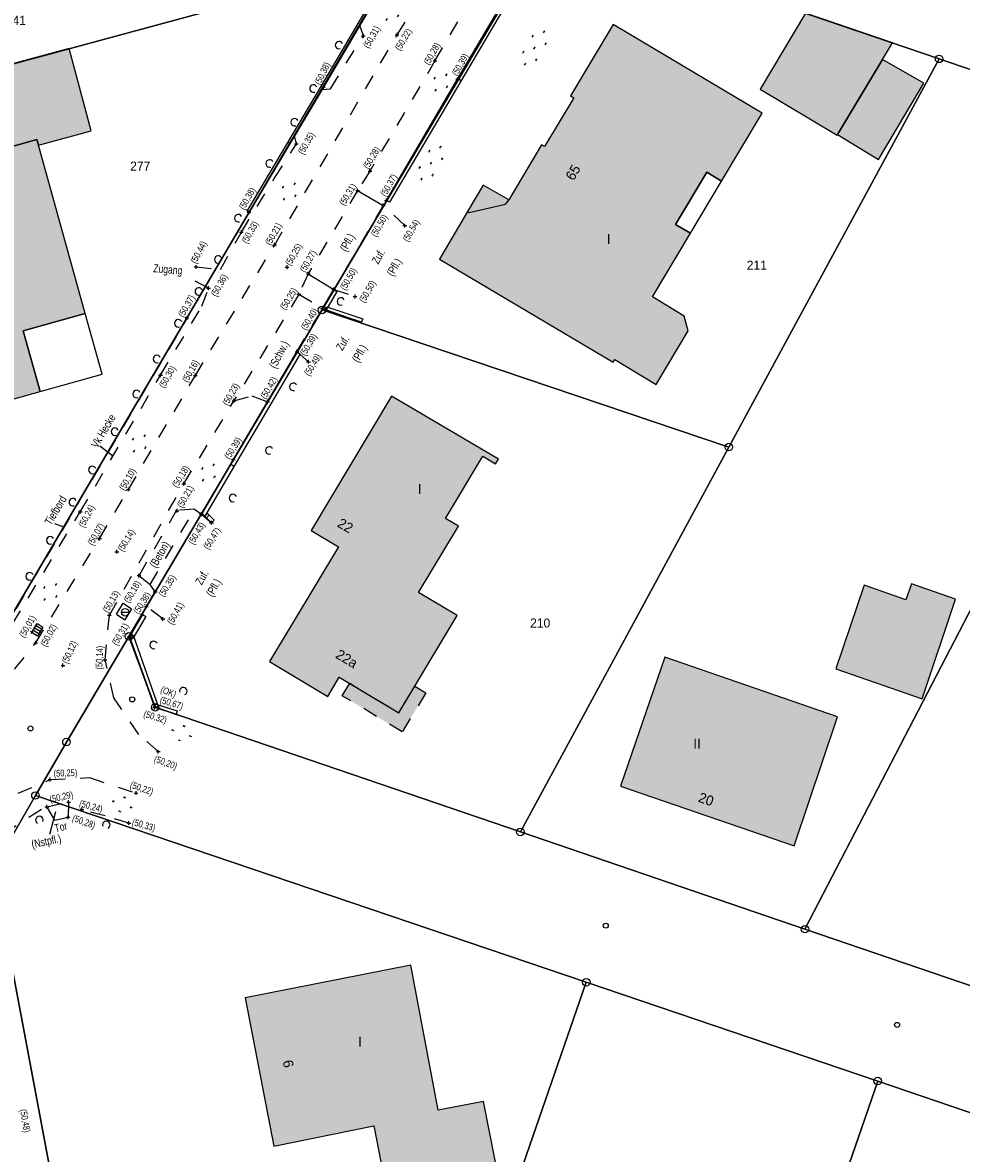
# Model space of a CAD drawing. Extents: x 2408905 to 2410405, y 5786105 to 5787663.
# Tile 16 of 43: x 2409768 to 2409830, y 5786776 to 5786851. Entities that reach past the tile are written whole.
import ezdxf

# ---------------------------------------------------------------- set-up
doc = ezdxf.new("R2010")
doc.units = 0
doc.linetypes.add('DASHED_70', pattern=[2, 1, -1])
for name, color, linetype in [('K100-FLST_GRENZEN', 40, 'Continuous'), ('K105-FLST_NUMMERN', 40, 'Continuous'), ('K125-GEB_LINIEN', 40, 'Continuous'), ('K125-GEB_LINIEN-FLAECHE', 2, 'Continuous'), ('K130-GEB_TEXTE', 40, 'Continuous'), ('K140-EINGER_GEBFL', 40, 'Continuous'), ('K140-EINGER_GEBFL-FLAECHE', 7, 'Continuous'), ('K145-VERM_PKTE', 7, 'Continuous'), ('STRKAT-TEXTE', 7, 'Continuous'), ('TOP-HOEHENI', 7, 'Continuous'), ('TOP-LINIEN', 7, 'Continuous'), ('TOP-SYMB-STRASSE', 32, 'Continuous'), ('TOP-SYMBOLE', 7, 'Continuous'), ('TOP-TEXTE', 7, 'Continuous')]:
    doc.layers.add(name, color=color, linetype=linetype)
doc.styles.add('SIMPLEX', font='CONTINUOUS')

# ---------------------------------------------------------------- blocks, each defined once
blk = doc.blocks.new('128')
at = {"color": 11, "linetype": 'Continuous'}
blk.add_circle((0, 0), 0.5, dxfattribs=at)
blk = doc.blocks.new('GRENZSTEIN')
at = {"color": 7, "linetype": 'Continuous'}
blk.add_circle((0, 0), 0.75, dxfattribs=at)
blk = doc.blocks.new('1733')
at = {"color": 123, "linetype": 'Continuous'}
blk.add_circle((0, 0), 0.5, dxfattribs=at)
at = {"layer": 'TOP-SYMB-STRASSE', "color": 123}
blk.add_polyline3d([(-0.5, 0, 0), (0.5, 0, 0)], dxfattribs=at)
blk = doc.blocks.new('168')
at = {"color": 74, "linetype": 'Continuous'}
blk.add_arc((0, 0.001), 1, 318.61027, 221.38965, dxfattribs=at)
blk = doc.blocks.new('179')
at = {"layer": 'TOP-SYMBOLE', "color": 111}
for points in [[(-4, -0.25, 0), (-4, 0.25, 0)], [(-3.5, -0.25, 0), (-3.5, 0.25, 0)], [(-0.25, 2.75, 0), (-0.25, 3.25, 0)], [(0.25, 2.75, 0), (0.25, 3.25, 0)], [(3.5, -0.25, 0), (3.5, 0.25, 0)], [(4, -0.25, 0), (4, 0.25, 0)], [(-0.25, -3.25, 0), (-0.25, -2.75, 0)], [(0.25, -3.25, 0), (0.25, -2.75, 0)]]:
    blk.add_polyline3d(points, dxfattribs=at)
blk = doc.blocks.new('1848')
at = {"layer": 'TOP-SYMB-STRASSE', "color": 123}
for points in [[(0, 0, 0), (0, 1, 0), (2, 1, 0), (2, 0, 0), (0, 0, 0)], [(0.5, 0, 0), (0.5, 1, 0)], [(1, 0, 0), (1, 1, 0)], [(1.5, 0, 0), (1.5, 1, 0)]]:
    blk.add_polyline3d(points, dxfattribs=at)
blk = doc.blocks.new('178')
at = {"layer": 'TOP-SYMBOLE', "color": 111}
for points in [[(-7.75, -0.25, 0), (-7.75, 0.25, 0)], [(-7.25, -0.25, 0), (-7.25, 0.25, 0)], [(-4, 2.75, 0), (-4, 3.25, 0)], [(-3.5, 2.75, 0), (-3.5, 3.25, 0)], [(-0.25, -0.25, 0), (-0.25, 0.25, 0)], [(0.25, -0.25, 0), (0.25, 0.25, 0)], [(3.5, 2.75, 0), (3.5, 3.25, 0)], [(4, 2.75, 0), (4, 3.25, 0)], [(7.25, -0.25, 0), (7.25, 0.25, 0)], [(7.75, -0.25, 0), (7.75, 0.25, 0)], [(-4, -3.25, 0), (-4, -2.75, 0)], [(-3.5, -3.25, 0), (-3.5, -2.75, 0)], [(3.5, -3.25, 0), (3.5, -2.75, 0)], [(4, -3.25, 0), (4, -2.75, 0)]]:
    blk.add_polyline3d(points, dxfattribs=at)
blk = doc.blocks.new('247')
at = {"layer": 'TOP-HOEHENI', "color": 30}
for points in [[(-0.375, 0, 0), (0.375, 0, 0)], [(0, -0.375, 0), (0, 0.375, 0)]]:
    blk.add_polyline3d(points, dxfattribs=at)

msp = doc.modelspace()

# ---------------------------------------------------------------- hatches: boundary and pattern name
at = {"layer": 'K125-GEB_LINIEN-FLAECHE'}
for color, points in [(33, [(2409821.922, 5786843.52), (2409824.927, 5786848.526), (2409825.585, 5786849.621), (2409819.786, 5786851.599), (2409816.777, 5786846.554), (2409821.901, 5786843.486)]), (32, [(2409800.032, 5786839.187), (2409798.33, 5786840.163), (2409797.286, 5786838.405), (2409795.41, 5786835.243), (2409806.994, 5786828.374), (2409807.097, 5786828.546), (2409809.852, 5786826.9), (2409811.976, 5786830.466), (2409811.711, 5786831.44), (2409809.596, 5786832.727), (2409812.126, 5786836.959), (2409811.14, 5786837.55), (2409813.213, 5786841.018), (2409814.199, 5786840.428), (2409816.899, 5786844.944), (2409806.979, 5786850.848), (2409804.153, 5786846.103), (2409804.358, 5786845.981), (2409802.421, 5786842.728), (2409802.215, 5786842.851)]), (33, [(2409762.042, 5786846.857), (2409763.415, 5786841.739), (2409768.617, 5786843.187), (2409768.721, 5786842.811), (2409772.223, 5786843.768), (2409770.749, 5786849.265), (2409762.029, 5786846.905)]), (33, [(2409821.922, 5786843.52), (2409824.654, 5786841.873), (2409827.669, 5786846.954), (2409824.927, 5786848.526)]), (32, [(2409768.721, 5786842.811), (2409768.617, 5786843.187), (2409763.415, 5786841.739), (2409759.113, 5786840.542), (2409760.417, 5786835.707), (2409761.161, 5786835.908), (2409764.145, 5786825.118), (2409768.837, 5786826.426), (2409767.696, 5786830.461), (2409771.836, 5786831.619)]), (32, [(2409787.978, 5786806.129), (2409788.743, 5786807.417), (2409792.706, 5786805.045), (2409796.604, 5786811.505), (2409794.032, 5786813.04), (2409796.678, 5786817.459), (2409795.82, 5786817.974), (2409798.3, 5786822.117), (2409799.158, 5786821.602), (2409799.343, 5786821.911), (2409792.216, 5786826.123), (2409786.871, 5786817.181), (2409788.703, 5786816.083), (2409784.09, 5786808.444)]), (33, [(2409821.802, 5786807.972), (2409827.556, 5786805.965), (2409829.782, 5786812.597), (2409826.849, 5786813.624), (2409826.478, 5786812.568), (2409823.693, 5786813.54)]), (32, [(2409807.481, 5786800.144), (2409819.027, 5786796.175), (2409821.931, 5786804.764), (2409810.416, 5786808.74)]), (32, [(2409784.392, 5786776.202), (2409791.054, 5786777.538), (2409792.154, 5786771.851), (2409799.502, 5786773.324), (2409798.344, 5786779.164), (2409795.341, 5786778.583), (2409793.501, 5786788.247), (2409782.471, 5786786.057)])]:
    msp.add_hatch(color=color, dxfattribs=at).paths.add_polyline_path(points)
at = {"layer": 'K140-EINGER_GEBFL-FLAECHE', "linetype": 'DASHED_70'}
msp.add_hatch(color=111, dxfattribs=at).paths.add_polyline_path([(2409793.771, 5786806.81), (2409794.508, 5786806.365), (2409792.939, 5786803.765), (2409788.946, 5786806.174), (2409789.44, 5786807), (2409792.706, 5786805.045)])

# ---------------------------------------------------------------- linework, layer by layer
at = {"layer": 'K100-FLST_GRENZEN', "color": 7}
for points in [[(2409765.696, 5786794.675, 0), (2409768.513, 5786799.532, 0), (2409770.579, 5786803.092, 0), (2409774.74, 5786810.123, 0), (2409787.6, 5786831.85, 0), (2409802.732, 5786857.417, 0), (2409835.183, 5786881.391, 0), (2409848.826, 5786891.471, 0), (2409908.509, 5786935.534, 0), (2409930.075, 5786951.425, 0), (2409930.953, 5786952.072, 0), (2409971.067, 5786981.631, 0), (2409993.273, 5786997.821, 0), (2410021.521, 5787018.415, 0), (2410048.823, 5787038.318, 0), (2410056.656, 5787044.03, 0), (2410071.174, 5787054.613, 0), (2410099.392, 5787071.492, 0)], [(2410064.629, 5787059.169, 0), (2410054.063, 5787051.465, 0), (2410053.767, 5787051.868, 0), (2410029.844, 5787034.424, 0), (2410005.95, 5787017.003, 0), (2409982.05, 5786999.576, 0), (2409968.137, 5786989.432, 0), (2409963.953, 5786986.382, 0), (2409964.381, 5786986.08, 0), (2409953.698, 5786978.197, 0), (2409949.664, 5786975.221, 0), (2409932.378, 5786962.465, 0), (2409915.09, 5786949.708, 0), (2409896.994, 5786936.355, 0), (2409878.896, 5786923, 0), (2409859.993, 5786909.051, 0), (2409859.189, 5786908.457, 0), (2409837.872, 5786892.728, 0), (2409825.403, 5786883.527, 0), (2409810.118, 5786872.25, 0), (2409797.001, 5786862.569, 0), (2409795.238, 5786859.581, 0), (2409792.645, 5786855.189, 0), (2409765.264, 5786808.718, 0)], [(2409876.484, 5786771.277, 0), (2409857.606, 5786777.721, 0), (2409838.668, 5786784.184, 0), (2409819.757, 5786790.639, 0), (2409800.803, 5786797.108, 0), (2409776.485, 5786805.407, 0), (2409774.74, 5786810.123, 0), (2409770.579, 5786803.092, 0), (2409768.513, 5786799.532, 0), (2409768.513, 5786799.532, 0), (2409805.192, 5786787.103, 0), (2409824.597, 5786780.528, 0), (2409844.081, 5786773.896, 0), (2409848.828, 5786772.282, 0), (2409877.222, 5786762.621, 0)], [(2409763.95, 5786776.715, 0), (2409778.558, 5786698.174, 0), (2409785.578, 5786689.164, 0), (2409784.034, 5786697.324, 0), (2409781.456, 5786711.002, 0), (2409778.237, 5786728.07, 0), (2409772.947, 5786756.166, 0), (2409765.696, 5786794.675, 0)]]:
    msp.add_polyline3d(points, dxfattribs=at)
for points in [[(2409752.947, 5786844.414, 0), (2409792.645, 5786855.189, 0), (2409795.238, 5786859.581, 0), (2409779.006, 5786881.583, 0), (2409748.907, 5786859.331, 0), (2409752.947, 5786844.414, 0)], [(2409828.687, 5786848.563, 0), (2409837.241, 5786845.645, 0), (2409852.992, 5786857.273, 0), (2409835.183, 5786881.391, 0), (2409802.732, 5786857.417, 0), (2409828.687, 5786848.563, 0)], [(2409787.6, 5786831.85, 0), (2409814.686, 5786822.727, 0), (2409828.687, 5786848.563, 0), (2409802.732, 5786857.417, 0), (2409787.6, 5786831.85, 0)], [(2409762.158, 5786810.161, 0), (2409765.264, 5786808.718, 0), (2409792.645, 5786855.189, 0), (2409752.947, 5786844.414, 0), (2409762.158, 5786810.161, 0)], [(2409800.803, 5786797.108, 0), (2409819.757, 5786790.639, 0), (2409846.637, 5786842.439, 0), (2409837.241, 5786845.645, 0), (2409828.687, 5786848.563, 0), (2409814.686, 5786822.727, 0), (2409800.803, 5786797.108, 0)], [(2409838.668, 5786784.184, 0), (2409848.103, 5786803.13, 0), (2409864.623, 5786836.304, 0), (2409846.637, 5786842.439, 0), (2409819.757, 5786790.639, 0), (2409838.668, 5786784.184, 0)], [(2409776.485, 5786805.407, 0), (2409800.803, 5786797.108, 0), (2409814.686, 5786822.727, 0), (2409787.6, 5786831.85, 0), (2409774.74, 5786810.123, 0), (2409776.485, 5786805.407, 0)], [(2409765.696, 5786794.675, 0), (2409772.947, 5786756.166, 0), (2409792.228, 5786749.603, 0), (2409805.192, 5786787.103, 0), (2409768.513, 5786799.532, 0), (2409765.696, 5786794.675, 0)], [(2409792.228, 5786749.603, 0), (2409811.636, 5786742.996, 0), (2409824.597, 5786780.528, 0), (2409805.192, 5786787.103, 0), (2409792.228, 5786749.603, 0)], [(2409811.636, 5786742.996, 0), (2409831.096, 5786736.372, 0), (2409844.081, 5786773.896, 0), (2409824.597, 5786780.528, 0), (2409811.636, 5786742.996, 0)]]:
    msp.add_polyline3d(points, close=True, dxfattribs=at)
at = {"layer": 'K125-GEB_LINIEN', "color": 32}
for points in [[(2409821.922, 5786843.52, 0), (2409824.927, 5786848.526, 0), (2409825.585, 5786849.621, 0), (2409819.786, 5786851.599, 0), (2409816.777, 5786846.554, 0), (2409821.901, 5786843.486, 0), (2409821.922, 5786843.52, 0)], [(2409800.032, 5786839.187, 0), (2409798.33, 5786840.163, 0), (2409797.286, 5786838.405, 0), (2409795.41, 5786835.243, 0), (2409806.994, 5786828.374, 0), (2409807.097, 5786828.546, 0), (2409809.852, 5786826.9, 0), (2409811.976, 5786830.466, 0), (2409811.711, 5786831.44, 0), (2409809.596, 5786832.727, 0), (2409812.126, 5786836.959, 0), (2409811.14, 5786837.55, 0), (2409813.213, 5786841.018, 0), (2409814.199, 5786840.428, 0), (2409816.899, 5786844.944, 0), (2409806.979, 5786850.848, 0), (2409804.153, 5786846.103, 0), (2409804.358, 5786845.981, 0), (2409802.421, 5786842.728, 0), (2409802.215, 5786842.851, 0), (2409800.032, 5786839.187, 0)], [(2409762.042, 5786846.857, 0), (2409763.415, 5786841.739, 0), (2409768.617, 5786843.187, 0), (2409768.721, 5786842.811, 0), (2409772.223, 5786843.768, 0), (2409770.749, 5786849.265, 0), (2409762.029, 5786846.905, 0), (2409762.042, 5786846.857, 0)], [(2409821.922, 5786843.52, 0), (2409824.654, 5786841.873, 0), (2409827.669, 5786846.954, 0), (2409824.927, 5786848.526, 0), (2409821.922, 5786843.52, 0)], [(2409768.721, 5786842.811, 0), (2409768.617, 5786843.187, 0), (2409763.415, 5786841.739, 0), (2409759.113, 5786840.542, 0), (2409760.417, 5786835.707, 0), (2409761.161, 5786835.908, 0), (2409764.145, 5786825.118, 0), (2409768.837, 5786826.426, 0), (2409767.696, 5786830.461, 0), (2409771.836, 5786831.619, 0), (2409768.721, 5786842.811, 0)], [(2409787.978, 5786806.129, 0), (2409788.743, 5786807.417, 0), (2409792.706, 5786805.045, 0), (2409796.604, 5786811.505, 0), (2409794.032, 5786813.04, 0), (2409796.678, 5786817.459, 0), (2409795.82, 5786817.974, 0), (2409798.3, 5786822.117, 0), (2409799.158, 5786821.602, 0), (2409799.343, 5786821.911, 0), (2409792.216, 5786826.123, 0), (2409786.871, 5786817.181, 0), (2409788.703, 5786816.083, 0), (2409784.09, 5786808.444, 0), (2409787.978, 5786806.129, 0)], [(2409821.802, 5786807.972, 0), (2409827.556, 5786805.965, 0), (2409829.782, 5786812.597, 0), (2409826.849, 5786813.624, 0), (2409826.478, 5786812.568, 0), (2409823.693, 5786813.54, 0), (2409821.802, 5786807.972, 0)], [(2409807.481, 5786800.144, 0), (2409819.027, 5786796.175, 0), (2409821.931, 5786804.764, 0), (2409810.416, 5786808.74, 0), (2409807.481, 5786800.144, 0)], [(2409784.392, 5786776.202, 0), (2409791.054, 5786777.538, 0), (2409792.154, 5786771.851, 0), (2409799.502, 5786773.324, 0), (2409798.344, 5786779.164, 0), (2409795.341, 5786778.583, 0), (2409793.501, 5786788.247, 0), (2409782.471, 5786786.057, 0), (2409784.392, 5786776.202, 0)]]:
    msp.add_polyline3d(points, dxfattribs=at)
at = {"layer": 'K125-GEB_LINIEN', "color": 40}
for points in [[(2409811.14, 5786837.55, 0), (2409812.126, 5786836.959, 0), (2409814.199, 5786840.428, 0), (2409813.213, 5786841.018, 0), (2409811.14, 5786837.55, 0)], [(2409798.33, 5786840.163, 0), (2409797.286, 5786838.405, 0), (2409797.387, 5786838.332, 0), (2409799.815, 5786838.889, 0), (2409799.881, 5786838.989, 0), (2409799.909, 5786838.981, 0), (2409800.032, 5786839.187, 0), (2409798.33, 5786840.163, 0)], [(2409767.696, 5786830.461, 0), (2409768.837, 5786826.426, 0), (2409772.962, 5786827.574, 0), (2409771.836, 5786831.619, 0), (2409767.696, 5786830.461, 0)]]:
    msp.add_polyline3d(points, close=True, dxfattribs=at)
at = {"layer": 'K140-EINGER_GEBFL', "color": 132, "linetype": 'DASHED_70'}
msp.add_polyline3d([(2409793.771, 5786806.81, 0), (2409794.508, 5786806.365, 0), (2409792.939, 5786803.765, 0), (2409788.946, 5786806.174, 0), (2409789.44, 5786807, 0), (2409792.706, 5786805.045, 0), (2409793.771, 5786806.81, 0)], dxfattribs=at)
at = {"layer": 'TOP-LINIEN', "color": 132, "linetype": 'DASHED_70'}
for p, q in [((2409792.596, 5786850.169, 50.223), (2409794.889, 5786853.751, 50.215)), ((2409795.119, 5786848.439, 50.276), (2409798.453, 5786854.096, 50.219)), ((2409790.349, 5786850.096, 50.31), (2409790.104, 5786850.785, 50.373)), ((2409784.447, 5786836.195, 50.205), (2409792.596, 5786850.169, 50.223)), ((2409788.156, 5786846.578, 50.334), (2409790.349, 5786850.096, 50.31)), ((2409795.119, 5786848.439, 50.276), (2409790.786, 5786841.092, 50.282)), ((2409787.595, 5786846.527, 50.376), (2409788.156, 5786846.578, 50.334)), ((2409785.893, 5786842.918, 50.35), (2409785.763, 5786843.444, 50.377)), ((2409784.416, 5786840.606, 50.379), (2409785.893, 5786842.918, 50.35)), ((2409790.786, 5786841.092, 50.282), (2409789.962, 5786839.796, 50.306)), ((2409782.226, 5786837.033, 50.333), (2409784.416, 5786840.606, 50.379)), ((2409789.962, 5786839.796, 50.306), (2409786.678, 5786834.264, 50.266)), ((2409791.673, 5786838.808, 50.502), (2409788.378, 5786833.212, 50.498)), ((2409793.109, 5786837.469, 50.535), (2409791.673, 5786838.808, 50.502)), ((2409780.836, 5786834.551, 50.35), (2409782.226, 5786837.033, 50.333)), ((2409779.163, 5786827.494, 50.156), (2409784.447, 5786836.195, 50.205)), ((2409779.218, 5786834.718, 50.442), (2409780.836, 5786834.551, 50.35)), ((2409786.678, 5786834.264, 50.266), (2409786.052, 5786832.895, 50.246)), ((2409780.037, 5786833.299, 50.359), (2409778.766, 5786833.97, 50.443)), ((2409779.595, 5786832.097, 50.338), (2409780.037, 5786833.299, 50.359)), ((2409786.052, 5786832.895, 50.248), (2409781.731, 5786825.801, 50.231)), ((2409786.052, 5786832.895, 50.246), (2409787.631, 5786831.953, 50.399)), ((2409788.378, 5786833.212, 50.498), (2409789.8, 5786832.749, 50.502)), ((2409778.894, 5786831.8, 50.371), (2409765.324, 5786808.752, 50.194)), ((2409776.843, 5786827.512, 50.297), (2409779.595, 5786832.097, 50.338)), ((2409785.923, 5786829.066, 50.396), (2409787.631, 5786831.953, 50.403)), ((2409786.696, 5786828.402, 50.494), (2409785.923, 5786829.066, 50.396)), ((2409771.492, 5786818.406, 50.242), (2409776.843, 5786827.512, 50.297)), ((2409774.705, 5786819.908, 50.103), (2409779.163, 5786827.494, 50.156)), ((2409778.394, 5786820.283, 50.184), (2409781.731, 5786825.801, 50.231)), ((2409781.731, 5786825.801, 50.231), (2409782.915, 5786826.129, 50.318)), ((2409782.915, 5786826.129, 50.318), (2409783.971, 5786825.738, 50.421)), ((2409772.785, 5786816.639, 50.067), (2409774.705, 5786819.908, 50.103)), ((2409773.442, 5786811.53, 50.128), (2409778.394, 5786820.283, 50.184)), ((2409765.96, 5786809.252, 50.137), (2409771.492, 5786818.406, 50.242)), ((2409777.911, 5786818.522, 50.209), (2409775.407, 5786814.168, 50.181)), ((2409776.161, 5786813.582, 50.281), (2409779.108, 5786818.587, 50.344)), ((2409776.484, 5786813.085, 50.353), (2409779.573, 5786818.26, 50.434)), ((2409779.108, 5786818.587, 50.344), (2409777.911, 5786818.522, 50.209)), ((2409779.108, 5786818.587, 50.344), (2409779.573, 5786818.26, 50.434)), ((2409768.531, 5786809.698, 50.022), (2409772.785, 5786816.639, 50.067)), ((2409775.407, 5786814.168, 50.181), (2409776.161, 5786813.582, 50.281)), ((2409775.906, 5786812.121, 50.377), (2409776.484, 5786813.085, 50.353)), ((2409776.484, 5786813.085, 50.355), (2409776.161, 5786813.582, 50.283)), ((2409773.901, 5786811.596, 50.156), (2409774.352, 5786812.341, 50.19)), ((2409774.352, 5786812.341, 50.19), (2409774.917, 5786811.967, 50.259)), ((2409773.146, 5786808.56, 50.139), (2409773.442, 5786811.53, 50.128)), ((2409773.901, 5786811.596, 50.156), (2409774.466, 5786811.222, 50.225)), ((2409774.917, 5786811.967, 50.259), (2409774.466, 5786811.222, 50.225)), ((2409775.651, 5786811.585, 50.339), (2409775.906, 5786812.121, 50.382)), ((2409776.997, 5786811.282, 50.411), (2409775.906, 5786812.121, 50.377)), ((2409767.13, 5786807.946, 50.093), (2409768.531, 5786809.698, 50.022)), ((2409773.743, 5786806.034, 50.156), (2409773.146, 5786808.56, 50.139)), ((2409775.391, 5786803.6, 50.186), (2409773.743, 5786806.034, 50.156)), ((2409776.692, 5786802.458, 50.197), (2409775.391, 5786803.6, 50.186)), ((2409767.36, 5786799.679, 50.295), (2409769.487, 5786800.599, 50.254)), ((2409769.487, 5786800.599, 50.254), (2409772.116, 5786800.724, 50.231)), ((2409772.116, 5786800.724, 50.231), (2409775.216, 5786799.692, 50.22)), ((2409769.275, 5786798.784, 50.287), (2409770.721, 5786799.1, 50.288)), ((2409769.799, 5786797.883, 50.303), (2409769.275, 5786798.784, 50.287)), ((2409770.721, 5786799.1, 50.288), (2409770.689, 5786798.082, 50.28)), ((2409768.922, 5786798.602, 50.265), (2409766.849, 5786797.272, 50.198)), ((2409769.799, 5786797.883, 50.303), (2409770.689, 5786798.082, 50.28)), ((2409773.155, 5786798.17, 50.242), (2409771.603, 5786798.584, 50.22)), ((2409774.734, 5786797.685, 50.305), (2409773.155, 5786798.17, 50.242))]:
    msp.add_line(p, q, dxfattribs=at)
at = {"layer": 'TOP-LINIEN', "color": 93}
for p, q in [((2409787.561, 5786846.763), (2409791.266, 5786853.054)), ((2409791.395, 5786852.978), (2409787.69, 5786846.687)), ((2409796.625, 5786847.207), (2409800.203, 5786853.303)), ((2409800.41, 5786853.161), (2409796.841, 5786847.08)), ((2409791.884, 5786839.147), (2409796.625, 5786847.207)), ((2409796.841, 5786847.08), (2409792.099, 5786839.02)), ((2409796.65, 5786847.25), (2409796.866, 5786847.123)), ((2409782.609, 5786838.431), (2409787.561, 5786846.763)), ((2409787.69, 5786846.687), (2409782.738, 5786838.354)), ((2409785.339, 5786843.024), (2409785.503, 5786843.008)), ((2409792.099, 5786839.02), (2409791.884, 5786839.147)), ((2409791.884, 5786839.147), (2409791.884, 5786839.147)), ((2409782.738, 5786838.354), (2409782.609, 5786838.431)), ((2409787.631, 5786831.953), (2409788.378, 5786833.212)), ((2409788.593, 5786833.085), (2409787.846, 5786831.825)), ((2409788.378, 5786833.212), (2409788.593, 5786833.085)), ((2409787.846, 5786831.825), (2409787.631, 5786831.953)), ((2409787.631, 5786831.953), (2409787.631, 5786831.953)), ((2409787.846, 5786831.825), (2409787.925, 5786832.063)), ((2409790.23, 5786831.033), (2409787.846, 5786831.825)), ((2409787.925, 5786832.063), (2409790.309, 5786831.27)), ((2409790.309, 5786831.27), (2409790.23, 5786831.033)), ((2409790.23, 5786831.033), (2409790.23, 5786831.033)), ((2409783.971, 5786825.738), (2409785.923, 5786829.066)), ((2409786.139, 5786828.94), (2409784.186, 5786825.611)), ((2409785.923, 5786829.066), (2409786.139, 5786828.94)), ((2409781.698, 5786821.889), (2409783.971, 5786825.738)), ((2409784.186, 5786825.611), (2409781.914, 5786821.762)), ((2409779.573, 5786818.26), (2409781.698, 5786821.889)), ((2409781.914, 5786821.762), (2409779.789, 5786818.134)), ((2409781.522, 5786821.589), (2409781.738, 5786821.462)), ((2409779.789, 5786818.134), (2409779.573, 5786818.26)), ((2409779.573, 5786818.26), (2409779.573, 5786818.26)), ((2409779.789, 5786818.134), (2409779.965, 5786818.311)), ((2409779.965, 5786818.311), (2409780.411, 5786817.866)), ((2409780.235, 5786817.689), (2409779.789, 5786818.134)), ((2409779.915, 5786818.008), (2409780.091, 5786818.185)), ((2409780.411, 5786817.866), (2409780.235, 5786817.689)), ((2409780.235, 5786817.689), (2409780.235, 5786817.689)), ((2409774.779, 5786810.12), (2409775.651, 5786811.585)), ((2409775.651, 5786811.585), (2409775.866, 5786811.457)), ((2409775.866, 5786811.457), (2409774.994, 5786809.992)), ((2409774.779, 5786810.12), (2409775.015, 5786810.203)), ((2409776.455, 5786805.385), (2409774.779, 5786810.12)), ((2409774.994, 5786809.992), (2409774.779, 5786810.12)), ((2409774.779, 5786810.12), (2409774.779, 5786810.12)), ((2409775.015, 5786810.203), (2409776.691, 5786805.468)), ((2409776.455, 5786805.385), (2409776.532, 5786805.623)), ((2409776.691, 5786805.468), (2409776.455, 5786805.385)), ((2409776.532, 5786805.623), (2409777.959, 5786805.162)), ((2409777.882, 5786804.924), (2409776.455, 5786805.385)), ((2409776.455, 5786805.385), (2409776.455, 5786805.385)), ((2409777.959, 5786805.162), (2409777.882, 5786804.924)), ((2409777.882, 5786804.924), (2409777.882, 5786804.924))]:
    msp.add_line(p, q, dxfattribs=at)
at = {"layer": 'TOP-LINIEN', "color": 135}
for p, q in [((2409787.69, 5786846.687, 50.376), (2409791.395, 5786852.978, 50.372)), ((2409800.203, 5786853.303, 50.382), (2409796.625, 5786847.207, 50.392)), ((2409796.625, 5786847.207, 50.392), (2409791.884, 5786839.147, 50.369)), ((2409782.738, 5786838.354, 50.379), (2409787.69, 5786846.687, 50.376)), ((2409788.378, 5786833.212, 50.494), (2409787.631, 5786831.953, 50.397)), ((2409787.631, 5786831.953, 50.397), (2409790.23, 5786831.033, 50.455)), ((2409785.923, 5786829.066, 50.394), (2409783.971, 5786825.738, 50.421)), ((2409783.971, 5786825.738, 50.421), (2409781.698, 5786821.889, 50.394)), ((2409781.698, 5786821.889, 50.394), (2409779.573, 5786818.26, 50.434)), ((2409779.573, 5786818.26, 50.434), (2409780.235, 5786817.689, 50.465)), ((2409775.651, 5786811.585, 50.334), (2409774.779, 5786810.12, 50.312)), ((2409774.779, 5786810.12, 50.312), (2409776.455, 5786805.439, 50.671)), ((2409776.455, 5786805.439, 50.671), (2409777.882, 5786804.924, 50.304))]:
    msp.add_line(p, q, dxfattribs=at)
at = {"layer": 'TOP-LINIEN', "color": 33}
for p, q in [((2409789.962, 5786839.796, 50.306), (2409791.673, 5786838.808, 50.502)), ((2409786.678, 5786834.264, 50.266), (2409788.378, 5786833.212, 50.498))]:
    msp.add_line(p, q, dxfattribs=at)
at = {"layer": 'TOP-TEXTE', "color": 220}
for points in [[(2409772.811, 5786822.802, 0), (2409773.653, 5786822.171, 0)], [(2409769.781, 5786817.648, 0), (2409770.391, 5786817.416, 0)], [(2409769.47, 5786796.952, 0), (2409769.868, 5786798.476, 0)]]:
    msp.add_polyline3d(points, dxfattribs=at)

# ---------------------------------------------------------------- block references
at = {"layer": 'K100-FLST_GRENZEN', "xscale": 0.333, "yscale": 0.333}
for p in [(2409828.687, 5786848.563), (2409787.6, 5786831.85), (2409814.686, 5786822.727), (2409774.74, 5786810.123), (2409776.485, 5786805.407), (2409770.579, 5786803.092), (2409768.513, 5786799.532), (2409800.803, 5786797.108), (2409819.757, 5786790.639), (2409805.192, 5786787.103), (2409824.597, 5786780.528)]:
    msp.add_blockref('GRENZSTEIN', p, dxfattribs=at)
at = {"layer": 'K145-VERM_PKTE', "xscale": 0.333, "yscale": 0.333}
for p in [(2409774.962, 5786805.928), (2409768.185, 5786803.997), (2409806.494, 5786790.869), (2409825.888, 5786784.268)]:
    msp.add_blockref('128', p, dxfattribs=at)
at = {"layer": 'TOP-HOEHENI', "xscale": 0.333, "yscale": 0.333}
for p in [(2409790.349, 5786850.096, 50.31), (2409792.596, 5786850.169, 50.223), (2409795.119, 5786848.439, 50.276), (2409796.625, 5786847.207, 50.392), (2409787.69, 5786846.687, 50.376), (2409785.893, 5786842.918, 50.35), (2409790.786, 5786841.092, 50.282), (2409789.962, 5786839.796, 50.306), (2409791.673, 5786838.808, 50.502), (2409791.884, 5786839.147, 50.369), (2409782.738, 5786838.354, 50.379), (2409782.226, 5786837.033, 50.333), (2409793.109, 5786837.469, 50.535), (2409784.447, 5786836.195, 50.205), (2409779.218, 5786834.718, 50.442), (2409785.271, 5786834.702, 50.253), (2409786.678, 5786834.264, 50.266), (2409780.037, 5786833.299, 50.359), (2409788.378, 5786833.212, 50.498), (2409786.052, 5786832.895, 50.248), (2409789.8, 5786832.749, 50.502), (2409787.631, 5786831.953, 50.401), (2409778.613, 5786831.322, 50.367), (2409785.923, 5786829.066, 50.394), (2409786.696, 5786828.402, 50.492), (2409776.843, 5786827.512, 50.297), (2409779.163, 5786827.494, 50.156), (2409781.731, 5786825.801, 50.231), (2409783.971, 5786825.738, 50.421), (2409781.698, 5786821.889, 50.394), (2409774.705, 5786819.908, 50.103), (2409778.394, 5786820.283, 50.184), (2409771.492, 5786818.406, 50.242), (2409777.942, 5786818.488), (2409779.573, 5786818.26, 50.434), (2409780.235, 5786817.689, 50.465), (2409772.785, 5786816.639, 50.067), (2409773.933, 5786815.759, 50.139), (2409775.407, 5786814.168, 50.181), (2409776.484, 5786813.085, 50.353), (2409775.906, 5786812.121, 50.377), (2409773.442, 5786811.53, 50.128), (2409776.997, 5786811.282, 50.411), (2409774.779, 5786810.12, 50.312), (2409768.531, 5786809.698, 50.022), (2409773.146, 5786808.56, 50.139), (2409770.348, 5786808.195, 50.121), (2409776.455, 5786805.439, 50.671), (2409776.455, 5786805.385, 50.317), (2409776.692, 5786802.458, 50.197), (2409769.487, 5786800.599, 50.254), (2409775.216, 5786799.692, 50.22), (2409769.275, 5786798.784, 50.287), (2409770.721, 5786799.1, 50.288), (2409771.607, 5786798.599, 50.243), (2409770.689, 5786798.082, 50.28), (2409774.738, 5786797.7, 50.328)]:
    msp.add_blockref('247', p, dxfattribs=at)
at = {"layer": 'TOP-HOEHENI', "xscale": 0.333, "yscale": 0.333, "rotation": 239.288}
msp.add_blockref('247', (2409768.285, 5786810.398, 50.009), dxfattribs=at)
at = {"layer": 'TOP-SYMB-STRASSE', "xscale": 0.5, "yscale": 0.5}
msp.add_blockref('1733', (2409774.491, 5786811.726, 50.244), dxfattribs=at)
at = {"layer": 'TOP-SYMB-STRASSE', "xscale": 0.35, "yscale": 0.45, "rotation": 59.231}
msp.add_blockref('1848', (2409768.658, 5786810.145), dxfattribs=at)
at = {"layer": 'TOP-SYMBOLE'}
for name, p, xscale, yscale, rotation in [('179', (2409792.253, 5786851.714), 0.166, 0.166, 235.241), ('178', (2409801.744, 5786849.275), 0.166, 0.166, 59.535), ('168', (2409788.732, 5786849.479), 0.25, 0.25, 68.00000000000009), ('179', (2409795.51, 5786847.005), 0.166, 0.166, 235.241), ('168', (2409787.027, 5786846.591), 0.25, 0.25, 68.00000000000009), ('168', (2409785.771, 5786844.348), 0.25, 0.25, 68.00000000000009), ('178', (2409794.855, 5786841.612), 0.166, 0.166, 59.535), ('168', (2409784.103, 5786841.602), 0.25, 0.25, 68.00000000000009), ('179', (2409785.413, 5786839.743), 0.166, 0.166, 235.241), ('168', (2409782.021, 5786837.96), 0.25, 0.25, 68.00000000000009), ('168', (2409780.683, 5786835.208), 0.25, 0.25, 68.00000000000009), ('168', (2409779.389, 5786833.078), 0.25, 0.25, 68.00000000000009), ('168', (2409788.85, 5786832.418), 0.25, 0.25, 68.00000000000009), ('168', (2409778.029, 5786830.965), 0.25, 0.25, 68.00000000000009), ('168', (2409776.598, 5786828.588), 0.25, 0.25, 68.00000000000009), ('168', (2409775.252, 5786826.253), 0.25, 0.25, 68.00000000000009), ('168', (2409785.68, 5786826.736), 0.25, 0.25, 68.00000000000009), ('168', (2409773.8, 5786823.749), 0.25, 0.25, 68.00000000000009), ('179', (2409775.425, 5786822.979), 0.166, 0.166, 235.241), ('168', (2409784.082, 5786822.5), 0.25, 0.25, 68.00000000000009), ('168', (2409772.306, 5786821.203), 0.25, 0.25, 68.00000000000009), ('179', (2409780.028, 5786821.034), 0.166, 0.166, 235.241), ('168', (2409771, 5786819.059), 0.25, 0.25, 68.00000000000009), ('168', (2409781.672, 5786819.33), 0.25, 0.25, 68.00000000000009), ('168', (2409769.504, 5786816.519), 0.25, 0.25, 68.00000000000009), ('168', (2409768.131, 5786814.122), 0.25, 0.25, 68.00000000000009), ('179', (2409769.506, 5786813.096), 0.166, 0.166, 233.241), ('168', (2409776.389, 5786809.553), 0.25, 0.25, 68.00000000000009), ('168', (2409778.357, 5786806.479), 0.25, 0.25, 336.0000000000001), ('179', (2409778.264, 5786803.687), 0.166, 0.166, 341.241), ('179', (2409774.303, 5786798.943), 0.166, 0.166, 341.241), ('168', (2409768.778, 5786797.9), 0.25, 0.25, 19.99999999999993), ('168', (2409773.229, 5786797.575), 0.25, 0.25, 336.0000000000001)]:
    msp.add_blockref(name, p, dxfattribs=dict(at, xscale=xscale, yscale=yscale, rotation=rotation))

# ---------------------------------------------------------------- texts
at = {"layer": 'K105-FLST_NUMMERN', "color": 7, "linetype": 'Continuous', "style": 'SIMPLEX'}
for s, p in [('341', (2409766.542, 5786850.829, 50.009)), ('277', (2409774.823, 5786841.126, 50.009)), ('211', (2409815.879, 5786834.531, 50.009)), ('210', (2409801.454, 5786810.715, 50.009))]:
    msp.add_text(s, height=0.6, dxfattribs=at).set_placement(p)
at = {"layer": 'K130-GEB_TEXTE', "color": 7, "linetype": 'Continuous', "style": 'SIMPLEX'}
for s, rotation, p in [('65', 59.323, (2409804.345, 5786840.409)), ('22', 329.876, (2409788.556, 5786817.46)), ('22a', 329.174, (2409788.438, 5786808.734)), ('20', 340.87, (2409812.597, 5786799.132)), ('6', 280.899, (2409784.977, 5786781.857))]:
    msp.add_text(s, height=0.666, rotation=rotation, dxfattribs=at).set_placement(p)
for s, p in [('I', (2409806.56, 5786836.247)), ('I', (2409793.97, 5786819.592)), ('II', (2409812.322, 5786802.643)), ('I', (2409789.998, 5786782.807))]:
    msp.add_text(s, height=0.666, dxfattribs=at).set_placement(p)
at = {"layer": 'STRKAT-TEXTE', "color": 7, "linetype": 'Continuous', "style": 'SIMPLEX', "width": 0.8}
for s, rotation, p in [('(Pfl.)', 60, (2409789.208, 5786835.69)), ('(Pfl.)', 60, (2409792.324, 5786834.05)), ('(Schw.)', 422.241, (2409784.513, 5786827.903)), ('(Pfl.)', 60, (2409790.017, 5786828.309)), ('(Beton)', 60, (2409776.538, 5786814.633)), ('(Pfl.)', 60, (2409780.305, 5786812.712)), ('(Nstpfl.)', 372.241, (2409768.316, 5786796.012))]:
    msp.add_text(s, height=0.533, rotation=rotation, dxfattribs=at).set_placement(p)
at = {"layer": 'TOP-HOEHENI', "color": 251, "linetype": 'Continuous', "lineweight": 9, "style": 'SIMPLEX', "width": 0.8}
for s, rotation, p in [('(50,31)', 60, (2409790.703, 5786849.224)), ('(50,22)', 60, (2409792.807, 5786849.063)), ('(50,28)', 60, (2409794.718, 5786848.115)), ('(50,39)', 60, (2409796.598, 5786847.393)), ('(50,38)', 64, (2409787.476, 5786846.788)), ('(50,35)', 60, (2409786.35, 5786842.156)), ('(50,28)', 59, (2409790.686, 5786841.192)), ('(50,37)', 60, (2409791.843, 5786839.361)), ('(50,31)', 59, (2409789.096, 5786838.751)), ('(50,38)', 60, (2409782.414, 5786838.478)), ('(50,50)', 60, (2409791.199, 5786836.679)), ('(50,54)', 60, (2409793.326, 5786836.348)), ('(50,33)', 60, (2409782.602, 5786836.229)), ('(50,21)', 60, (2409784.171, 5786836.112)), ('(50,44)', 62, (2409779.21, 5786834.893)), ('(50,25)', 60, (2409785.507, 5786834.753)), ('(50,27)', 60, (2409786.467, 5786834.308)), ('(50,36)', 60, (2409780.551, 5786832.699)), ('(50,50)', 60, (2409789.15, 5786833.119)), ('(50,25)', 58, (2409785.147, 5786831.809)), ('(50,50)', 60, (2409790.419, 5786832.284)), ('(50,37)', 60, (2409778.377, 5786831.317)), ('(50,40)', 58, (2409786.526, 5786830.463)), ('(50,39)', 59, (2409786.481, 5786828.755)), ('(50,49)', 58, (2409786.745, 5786827.412)), ('(50,30)', 60, (2409777.098, 5786826.61)), ('(50,16)', 60, (2409778.646, 5786826.993)), ('(50,42)', 60, (2409783.856, 5786825.877)), ('(50,23)', 60, (2409781.326, 5786825.445)), ('(50,39)', 58, (2409781.442, 5786821.866)), ('(50,10)', 60, (2409774.441, 5786819.788)), ('(50,18)', 58, (2409777.957, 5786819.98)), ('(50,21)', 60, (2409778.296, 5786818.636)), ('(50,24)', 62, (2409771.744, 5786817.328)), ('(50,07)', 60, (2409772.341, 5786816.133)), ('(50,43)', 60, (2409779.04, 5786816.194)), ('(50,14)', 58, (2409774.332, 5786815.735)), ('(50,47)', 58, (2409780.04, 5786815.859)), ('(50,18)', 59, (2409774.744, 5786812.309)), ('(50,35)', 58, (2409777.055, 5786812.712)), ('(50,13)', 59, (2409773.336, 5786811.663)), ('(50,38)', 58, (2409775.386, 5786811.56)), ('(50,41)', 61, (2409777.646, 5786810.865)), ('(50,01)', 60, (2409767.779, 5786809.996)), ('(50,02)', 62, (2409769.222, 5786809.399)), ('(50,31)', 59, (2409773.95, 5786809.482)), ('(50,12)', 65, (2409770.649, 5786808.271)), ('(50,14)', 448, (2409772.967, 5786807.913)), ('(OK)', 338.237, (2409776.799, 5786806.418)), ('(50,67)', 343, (2409776.758, 5786805.701)), ('(50,32)', 343, (2409775.672, 5786804.779)), ('(50,20)', 340, (2409776.369, 5786801.787)), ('(50,25)', 2, (2409769.734, 5786800.781)), ('(50,22)', 341, (2409774.775, 5786800.065)), ('(50,29)', 13, (2409769.522, 5786799.047)), ('(50,24)', 345, (2409771.393, 5786798.805)), ('(50,28)', 340, (2409770.925, 5786797.852)), ('(50,33)', 344, (2409774.909, 5786797.575)), ('(50,48)', 280, (2409767.481, 5786778.62))]:
    msp.add_text(s, height=0.45, rotation=rotation, dxfattribs=at).set_placement(p)
at = {"layer": 'TOP-TEXTE', "color": 220, "linetype": 'Continuous', "style": 'SIMPLEX', "width": 0.8}
for s, rotation, p in [('Zuf.', 60, (2409791.336, 5786834.853)), ('Zugang', 355, (2409776.345, 5786834.371)), ('Zuf.', 60, (2409788.952, 5786829.095)), ('Vk Hecke', 59.237, (2409772.643, 5786822.613)), ('Tiefbord', 59.237, (2409769.55, 5786817.48)), ('Zuf.', 60, (2409779.582, 5786813.495)), ('Tor', 374.241, (2409769.851, 5786797.073))]:
    msp.add_text(s, height=0.533, rotation=rotation, dxfattribs=at).set_placement(p)

doc.saveas('drawing.dxf')
